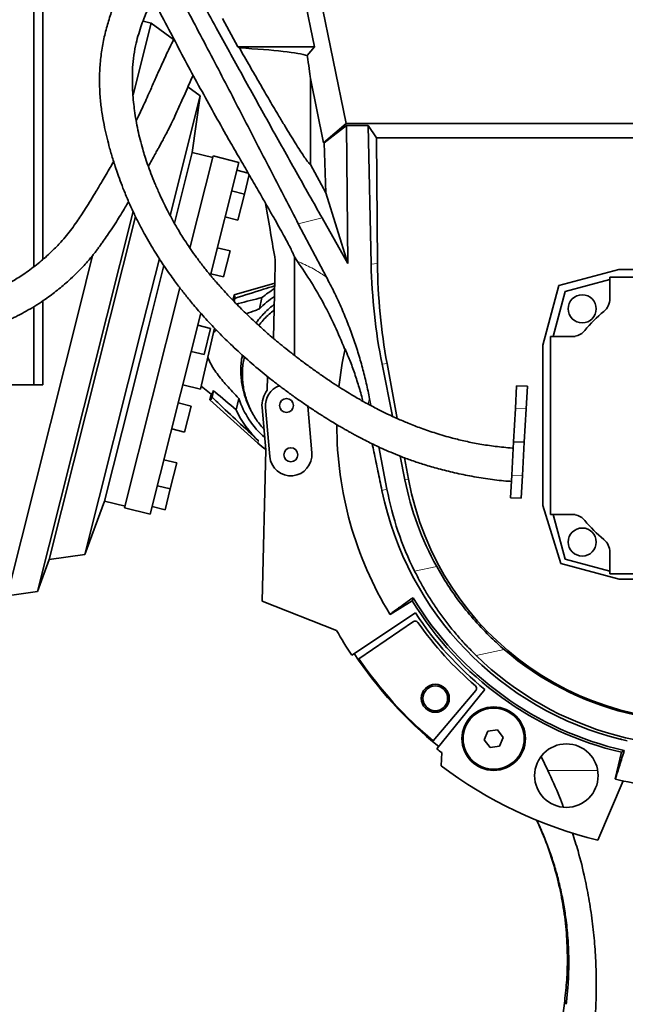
# Model space of a CAD drawing. Header units: millimetres. Extents: x 0 to 11920, y 0 to 8400.
# Tile 18 of 48: x 2498 to 2865, y 5561 to 6158. Entities that reach past the tile are written whole.
import ezdxf

# ---------------------------------------------------------------- set-up
doc = ezdxf.new("R2010")
doc.units = ezdxf.units.MM
doc.header["$LTSCALE"] = 20
doc.layers.add('THICK_LINE', color=7, linetype='Continuous')
doc.styles.add('SLDTEXTSTYLE0', font='TXT', dxfattribs={"width": 0.605})
doc.dimstyles.new('SLDDIMSTYLE2', dxfattribs={"dimtxt": 70, "dimasz": 70, "dimexe": 0, "dimexo": 0.0625, "dimgap": 17.5, "dimtad": 1, "dimdec": 0, "dimrnd": 1e-09, "dimzin": 12, "dimdsep": 46, "dimtxsty": 'SLDTEXTSTYLE0', "dimsah": 1, "dimcen": 0.09, "dimadec": 0, "dimazin": 3, "dimtfac": 1, "dimtofl": 0, "dimtmove": 0, "dimatfit": 3, "dimfxl": 1, "dimfrac": 2, "dimtolj": 1, "dimtzin": 12, "dimarcsym": 0})

# ---------------------------------------------------------------- blocks, each defined once
blk = doc.blocks.new('_D_4')
at = {"layer": 'THICK_LINE'}
for p, q in [((2559.34, 6851.9), (2559.34, 7244.58)), ((5423.06, 5468.1), (5423.06, 7244.58)), ((5423.06, 7214.58), (2559.34, 7214.58))]:
    blk.add_line(p, q, dxfattribs=at)
for points in [[(2559.34, 7214.58), (2629.34, 7204.58), (2629.34, 7224.58)], [(5423.06, 7214.58), (5353.06, 7224.58), (5353.06, 7204.58)]]:
    blk.add_solid(points, dxfattribs=at)
at = {"layer": 'THICK_LINE', "insert": (3884.25, 7304.82), "char_height": 70, "attachment_point": 1, "style": 'SLDTEXTSTYLE0'}
blk.add_mtext('2864', dxfattribs=at)
blk = doc.blocks.new('_D_6')
at = {"layer": 'THICK_LINE'}
for p, q in [((2559.34, 6851.9), (2559.34, 7112.04)), ((3616.76, 5952), (3616.76, 7112.04)), ((3616.76, 7082.04), (2559.34, 7082.04))]:
    blk.add_line(p, q, dxfattribs=at)
for points in [[(2559.34, 7082.04), (2629.34, 7072.04), (2629.34, 7092.04)], [(3616.76, 7082.04), (3546.76, 7092.04), (3546.76, 7072.04)]]:
    blk.add_solid(points, dxfattribs=at)
at = {"layer": 'THICK_LINE', "insert": (2981.11, 7172.28), "char_height": 70, "attachment_point": 1, "style": 'SLDTEXTSTYLE0'}
blk.add_mtext('1057', dxfattribs=at)
blk = doc.blocks.new('_D_7')
at = {"layer": 'THICK_LINE'}
for p, q in [((499.44, 5231.43), (499.44, 7244.58)), ((2559.34, 6851.9), (2559.34, 7244.58)), ((499.44, 7214.58), (2559.34, 7214.58))]:
    blk.add_line(p, q, dxfattribs=at)
for points in [[(499.44, 7214.58), (569.44, 7204.58), (569.44, 7224.58)], [(2559.34, 7214.58), (2489.34, 7224.58), (2489.34, 7204.58)]]:
    blk.add_solid(points, dxfattribs=at)
at = {"layer": 'THICK_LINE', "insert": (1422.44, 7304.82), "char_height": 70, "attachment_point": 1, "style": 'SLDTEXTSTYLE0'}
blk.add_mtext('2060', dxfattribs=at)
blk = doc.blocks.new('_D_9')
at = {"layer": 'THICK_LINE'}
for p, q in [((1041.58, 5925.77), (1041.58, 7112.04)), ((2559.34, 6851.9), (2559.34, 7112.04)), ((1041.58, 7082.04), (2559.34, 7082.04))]:
    blk.add_line(p, q, dxfattribs=at)
for points in [[(1041.58, 7082.04), (1111.58, 7072.04), (1111.58, 7092.04)], [(2559.34, 7082.04), (2489.34, 7092.04), (2489.34, 7072.04)]]:
    blk.add_solid(points, dxfattribs=at)
at = {"layer": 'THICK_LINE', "insert": (1693.51, 7172.28), "char_height": 70, "attachment_point": 1, "style": 'SLDTEXTSTYLE0'}
blk.add_mtext('1518', dxfattribs=at)

msp = doc.modelspace()

# ---------------------------------------------------------------- linework, layer by layer
at = {"color": 7, "linetype": 'Continuous', "lineweight": 35}
for p, q in [((2669.0235326, 6224.5569056), (2695.5276963, 6095.1666386)), ((2506.3994579, 6008.2256903), (2506.3994579, 6218.6024736)), ((2676.3796961, 6141.6024736), (2661.2216154, 6215.6024736)), ((2511.7211784, 6012.5645954), (2511.7211784, 6176.1024736)), ((2577.330614, 6155.9922238), (2566.4060717, 6112.4994916)), ((2577.330614, 6155.9922238), (2572.50408, 6157.2045569)), ((2591.028808, 6146.0033639), (2577.330614, 6155.9922238)), ((2620.5585494, 6158.8477307), (2629.9216063, 6141.6024736)), ((2630.8769329, 6140.9060059), (2629.9216063, 6141.6024736)), ((2676.3796961, 6141.6024736), (2629.9216063, 6141.6024736)), ((2671.992623, 6136.2256643), (2676.3796961, 6141.6024736)), ((2673.9025957, 6122.3337309), (2681.8828832, 6083.3748883)), ((2673.9025957, 6070.2028011), (2673.9025957, 6122.3337309)), ((2607.1427399, 6111.7746908), (2599.663493, 6117.2286324)), ((2607.1427399, 6111.7746908), (2588.9428908, 6039.317545)), ((2602.2723164, 6077.5529041), (2607.1427399, 6111.7746908)), ((2695.5276963, 6095.1666386), (2681.8828832, 6083.3748883)), ((2695.7658659, 6093.8326259), (2682.1689708, 6083.3748883)), ((2695.5276963, 6095.1666386), (2869.2269131, 6095.1666386)), ((2695.7658659, 6093.8326259), (2709.0029032, 6093.7815129)), ((2695.7658659, 6093.8326259), (2696.6159254, 6010.2266704)), ((2713.9541273, 6086.4407434), (2709.0029032, 6093.7815129)), ((2710.7250089, 6009.8318207), (2709.0029032, 6093.7815129)), ((2713.9541273, 6086.4407434), (2895.7787265, 6086.4407434)), ((2714.57419, 6010.2001478), (2713.9541273, 6086.4407434)), ((2681.8828832, 6083.3748883), (2682.1689708, 6083.3748883)), ((2682.1689708, 6083.3748883), (2683.2287974, 6053.0254254)), ((2602.2723164, 6077.5529041), (2591.496079, 6034.6506027)), ((2600.9125635, 6019.5396192), (2614.9439009, 6075.4011079)), ((2614.7002875, 6074.4312355), (2602.2723164, 6077.5529041)), ((2630.4618596, 6071.5032935), (2614.9439009, 6075.4011079)), ((2630.4618596, 6071.5032935), (2613.3002036, 6003.1793966)), ((2636.198151, 6065.0463231), (2629.2766804, 6066.7848642)), ((2683.2287974, 6053.0254254), (2673.9025957, 6070.2028011)), ((2636.8527923, 6064.107926), (2633.8697731, 6052.2319452)), ((2633.8697731, 6052.2319452), (2626.1107938, 6054.1808524)), ((2633.8697731, 6052.2319452), (2629.9061831, 6036.4521209)), ((2683.2287974, 6053.0254254), (2696.6159254, 6010.2266704)), ((2566.4902053, 6041.7151709), (2550.5274448, 5978.1643104)), ((2567.9377558, 6038.6520872), (2552.6128136, 5977.6405056)), ((2622.1472037, 6038.4010281), (2629.9061831, 6036.4521209)), ((2696.6159254, 6010.2266704), (2681.0122388, 6037.8064668)), ((2683.6112855, 6001.9842258), (2666.5812145, 6034.1977416)), ((2625.2204099, 6017.7971446), (2617.4614305, 6019.7460518)), ((2541.9338283, 6015.0707218), (2533.7238155, 5982.3850606)), ((2582.3699784, 6013.1494997), (2572.2141163, 5972.7170333)), ((2625.2204099, 6017.7971446), (2621.2568199, 6002.0173203)), ((2664.1666345, 6014.1441015), (2666.0946893, 6011.4137017)), ((2664.1666345, 6014.1441015), (2664.1666345, 5954.5489732)), ((2585.0649247, 6009.0469242), (2575.7184558, 5971.8368103)), ((2860.7571261, 6006.5364642), (2824.5152059, 5996.825471)), ((2957.9192804, 6006.5364642), (2860.7571261, 6006.5364642)), ((2613.4978405, 6003.9662275), (2621.2568199, 6002.0173203)), ((2855.3382033, 6000.3947785), (2828.2138476, 5993.1268293)), ((2963.3382033, 6002.0024736), (2855.3382033, 6002.0024736)), ((2855.3382033, 6002.0024736), (2855.3382033, 5988.8399645)), ((2561.3489529, 5862.0291754), (2594.8522249, 5995.4122304)), ((2652.2698835, 5998.2873906), (2627.6444956, 5991.1314513)), ((2824.5152059, 5996.825471), (2814.8042127, 5960.5835508)), ((2627.6444956, 5991.1314513), (2626.9063346, 5987.9127682)), ((2628.0584555, 5989.026172), (2627.6289281, 5987.1532575)), ((2644.5681594, 5989.5451667), (2642.9862308, 5982.6473124)), ((2828.2138476, 5993.1268293), (2820.9458984, 5966.0024736)), ((2533.7238155, 5982.3850606), (2490.1170169, 5808.7778974)), ((2506.3994579, 5936.6024736), (2506.3994579, 5984.0784465)), ((2511.7211784, 5936.6024736), (2511.7211784, 5987.5073446)), ((2550.5274448, 5978.1643104), (2508.62594, 5811.3462541)), ((2552.6128136, 5977.6405056), (2515.694978, 5830.6634078)), ((2607.4912383, 5980.0527737), (2576.8669116, 5858.131361)), ((2572.2141163, 5972.7170333), (2537.2854927, 5833.6593758)), ((2575.7184558, 5971.8368103), (2549.1645952, 5866.1207165)), ((2613.40516, 5970.7583322), (2605.6461806, 5972.7072394)), ((2607.3713658, 5934.047581), (2615.8509203, 5971.0218987)), ((2613.40516, 5970.7583322), (2609.44157, 5954.9785079)), ((2819.3382033, 5966.0024736), (2819.3382033, 5858.0024736)), ((2834.3382033, 5966.0024736), (2819.3382033, 5966.0024736)), ((2834.3382033, 5966.1727418), (2834.3382033, 5966.0024736)), ((2694.882125, 5958.4799767), (2694.5548205, 5958.1526723)), ((2814.8042127, 5960.5835508), (2814.8042127, 5863.4434994)), ((2601.6825906, 5956.9274151), (2609.44157, 5954.9785079)), ((2723.5554457, 5917.5613409), (2717.2962497, 5949.2102571)), ((2726.5363649, 5916.1893681), (2720.3820406, 5949.5055355)), ((2647.7782664, 5933.3354367), (2647.9841532, 5941.6163669)), ((2506.3994579, 5936.6024736), (2422.4676941, 5936.6024736)), ((2511.7211784, 5936.6024736), (2506.3994579, 5936.6024736)), ((2596.5584887, 5936.5273666), (2607.3713658, 5934.047581)), ((2607.7753635, 5935.8091758), (2613.8512417, 5930.9872361)), ((2798.1136855, 5922.3360115), (2798.8778272, 5936.0933501)), ((2805.3678235, 5935.7328678), (2798.8778272, 5936.0933501)), ((2804.6036819, 5921.9755293), (2805.3678235, 5935.7328678)), ((2613.0383144, 5927.4425413), (2613.8512417, 5930.9872361)), ((2614.3282896, 5929.1570463), (2615.2323055, 5933.0989243)), ((2630.5438832, 5928.3935999), (2628.9619546, 5921.4957456)), ((2601.5899101, 5923.7195198), (2593.8309307, 5925.668427)), ((2601.5899101, 5923.7195198), (2597.6263201, 5907.9396955)), ((2613.0383144, 5927.4425413), (2642.1065467, 5901.2356278)), ((2636.6317779, 5923.6504372), (2637.488134, 5921.8586695)), ((2646.8784229, 5897.1430251), (2644.6145874, 5922.7976903)), ((2649.3117008, 5893.095601), (2646.6746686, 5922.9794773)), ((2672.257851, 5923.7321657), (2674.7631183, 5895.3415014)), ((2709.7891792, 5928.0916493), (2710.5734108, 5924.0020034)), ((2796.9922277, 5902.1456769), (2798.1136855, 5922.3360115)), ((2803.482224, 5901.7851947), (2804.6036819, 5921.9755293)), ((2589.8673407, 5909.8886027), (2597.6263201, 5907.9396955)), ((2715.3800901, 5898.9359181), (2720.2998639, 5873.2800628)), ((2795.8707698, 5881.9553423), (2796.9922277, 5902.1456769)), ((2803.482224, 5901.7851947), (2796.9922277, 5902.1456769)), ((2802.3607661, 5881.59486), (2803.482224, 5901.7851947)), ((2646.8784229, 5897.1430251), (2644.5987997, 5805.45479)), ((2731.1640531, 5879.0892788), (2728.3429838, 5893.3536967)), ((2592.9405469, 5889.2847192), (2585.1815675, 5891.2336264)), ((2592.9405469, 5889.2847192), (2588.9769569, 5873.504895)), ((2733.3162343, 5879.4868401), (2730.9338104, 5892.3839883)), ((2795.1066281, 5868.1980037), (2795.8707698, 5881.9553423)), ((2801.5966245, 5867.8375215), (2802.3607661, 5881.59486)), ((2581.2179775, 5875.4538022), (2588.9769569, 5873.504895)), ((2588.9769569, 5873.504895), (2585.8110702, 5860.9008832)), ((2537.2854927, 5833.6593758), (2549.1645952, 5866.1207165)), ((2549.1645952, 5866.1207165), (2561.5925663, 5862.9990479)), ((2578.0520908, 5862.8497904), (2585.8110702, 5860.9008832)), ((2795.1066281, 5868.1980037), (2801.5966245, 5867.8375215)), ((2814.8042127, 5863.4434994), (2825.5682508, 5828.2325211)), ((2561.3489529, 5862.0291754), (2576.8669116, 5858.131361)), ((2819.3382033, 5858.0024736), (2834.3382033, 5858.0024736)), ((2820.9458984, 5858.0024736), (2828.2138476, 5830.878118)), ((2834.3382033, 5858.0024736), (2834.3382033, 5857.8322054)), ((2515.694978, 5830.6634078), (2537.2854927, 5833.6593758)), ((2855.3382033, 5835.1649828), (2855.3382033, 5822.0024736)), ((2508.62594, 5811.3462541), (2515.694978, 5830.6634078)), ((2825.5682508, 5828.2325211), (2860.9269198, 5818.7581943)), ((2828.2138476, 5830.878118), (2855.3382033, 5823.6101688)), ((2855.3382033, 5822.0024736), (2963.3382033, 5822.0024736)), ((2860.9269198, 5818.7581943), (2957.7494867, 5818.7581943)), ((2490.1170169, 5808.7778974), (2508.62594, 5811.3462541)), ((2644.5987997, 5805.45479), (2689.7943975, 5787.6517706)), ((2735.6553043, 5805.5973269), (2722.2387301, 5797.3492794)), ((2698.9367635, 5772.7407986), (2737.5577239, 5798.3034547)), ((2736.2795527, 5793.0625583), (2703.3066561, 5770.4009144)), ((2774.0783757, 5751.3762646), (2748.3072958, 5720.7721234)), ((2779.6982027, 5751.9104056), (2750.551577, 5715.9173204)), ((2781.4573679, 5726.6669152), (2779.2458335, 5721.333769)), ((2787.1817753, 5727.4182433), (2781.4573679, 5726.6669152)), ((2790.6946482, 5722.8364252), (2787.1817753, 5727.4182433)), ((2779.2458335, 5721.333769), (2782.7587063, 5716.7519509)), ((2788.4831137, 5717.5032789), (2790.6946482, 5722.8364252)), ((2753.4524631, 5713.6033407), (2753.0710422, 5705.6884116)), ((2782.7587063, 5716.7519509), (2788.4831137, 5717.5032789)), ((2858.5428596, 5697.7314588), (2862.3773743, 5713.8043778)), ((2813.7078908, 5711.2137784), (2817.7185797, 5702.86718)), ((2863.3429181, 5696.5238329), (2848.0705318, 5660.5443454)), ((2828.0094767, 5563.1784867), (2738.9279787, 4865.4070342))]:
    msp.add_line(p, q, dxfattribs=at)
at = {"color": 8, "linetype": 'Continuous', "lineweight": 18}
for p, q in [((2681.0122388, 6037.8064668), (2666.5812145, 6034.1977416)), ((2710.7250089, 6009.8318207), (2714.57419, 6010.2001478)), ((2720.3820406, 5949.5055355), (2717.2962497, 5949.2102571)), ((2804.6036819, 5921.9755293), (2798.1136855, 5922.3360115)), ((2642.4493014, 5902.730178), (2642.1065467, 5901.2356278)), ((2802.3607661, 5881.59486), (2795.8707698, 5881.9553423)), ((2733.3162343, 5879.4868401), (2731.1640531, 5879.0892788)), ((2720.2998639, 5873.2800628), (2717.2417606, 5872.6536442)), ((2737.0443988, 5823.6704556), (2750.4318673, 5826.4127303)), ((2791.3548513, 5776.0822865), (2774.2618957, 5772.5809838)), ((2862.4784236, 5721.5988636), (2861.8763108, 5722.2566907)), ((2848.0063279, 5702.86718), (2817.7185797, 5702.86718)), ((2828.0094767, 5563.1784867), (2828.8882695, 5561.0165958))]:
    msp.add_line(p, q, dxfattribs=at)
at = {"color": 7, "linetype": 'Continuous', "lineweight": 35, "flags": 128}
msp.add_lwpolyline([(2736.1282091, 5807.5575948), (2735.7320435, 5805.917489), (2735.6553043, 5805.5973269)], dxfattribs=at)
at = {"color": 7, "linetype": 'Continuous', "lineweight": 35}
for centre, radius in [((2838.6282033, 5982.7124736), 8.5), ((2659.4003773, 5924.1024275), 4.25), ((2662.0374096, 5894.2185512), 4.25), ((2838.6275252, 5841.2917955), 8.5), ((2749.5667781, 5746.5543195), 8.5), ((2749.5667781, 5746.5543195), 7.5), ((2784.9702408, 5722.0850971), 19.25), ((2784.9702408, 5722.0850971), 19), ((2784.9702408, 5722.0850971), 18.5), ((2829.0239018, 5699.6687434), 19.25)]:
    msp.add_circle(centre, radius, dxfattribs=at)
for centre, radius, start, end in [((2681.7472718, 5945.2043999), 57.8652746, 120.7115845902, 129.9793620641), ((2681.7472718, 5945.2043999), 53.8923928, 123.3918169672, 135.9909678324), ((2845.3382033, 5988.8399645), 10, 309.7918195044, 0), ((2909.3382033, 5912.0024736), 90, 129.7918194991, 140.2081805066), ((2832.5007124, 5976.0024736), 10, 280.5882100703, 320.2081804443), ((2909.3382033, 5912.0024736), 219.434655, 167.7718101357, 173.8947245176), ((2909.3382033, 5912.0024736), 219.6855533, 167.780993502, 167.8733176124), ((2909.3382033, 5912.0024736), 179, 190.4659746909, 9.3137609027), ((2659.4003773, 5924.1024275), 12.7751587, 109.9389279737, 185.0428688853), ((2681.7472718, 5945.2043999), 53.8923928, 198.1757430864, 228.7488762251), ((2659.4003773, 5924.1024275), 14.843245, 141.5351492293, 185.0428688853), ((2681.7472718, 5945.2043999), 57.8652746, 204.1873488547, 227.2244036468), ((2909.3382033, 5912.0024736), 219.434655, 179.893767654, 211.4341524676), ((2681.7472718, 5945.2043999), 59.2, 227.9632720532, 233.8890189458), ((2662.0374096, 5894.2185512), 12.7751587, 185.0428688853, 5.0428688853), ((2909.3382033, 5912.0024736), 196.0851184, 191.5762694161, 256.1738462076), ((2832.5007124, 5848.0024736), 10, 79.4117899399, 90.0000000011), ((2832.5007124, 5848.0024736), 10, 39.7918195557, 79.4117899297), ((2909.3382033, 5912.0024736), 90, 219.7918194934, 230.2081805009), ((2845.3382033, 5835.1649828), 10, 0, 50.2081804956), ((2909.3382033, 5912.0024736), 203.6855533, 211.4933154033, 256.6702201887), ((2909.3382033, 5912.0024736), 202.2632809, 211.0897956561, 257.0737399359), ((2909.3382033, 5912.0024736), 219.434655, 211.4341524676, 211.4996637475), ((2909.3382033, 5912.0024736), 206, 213.5, 231), ((2737.4123651, 5791.414306), 2, 35.04568234, 124.5), ((2909.3382033, 5912.0024736), 208, 215.04568234, 229.35431766), ((2909.3382033, 5912.0024736), 252.3144467, 209.5274314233, 213.5), ((2909.3382033, 5912.0024736), 250.5325822, 213.5, 231), ((2909.3382033, 5912.0024736), 250, 214.5, 229.9), ((2772.5485329, 5752.6645118), 2, 319.9, 49.35431766), ((2909.3382033, 5912.0024736), 196.0851184, 256.1738462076, 257.2022345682), ((2909.3382033, 5912.0024736), 252.3144467, 231, 231.8426466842), ((2909.3382033, 5912.0024736), 258.8144467, 232.8588489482, 256.3067131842), ((2909.3382033, 5912.0024736), 220.3329546, 256.7117070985, 262.217579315)]:
    msp.add_arc(centre, radius, start, end, dxfattribs=at)
for centre, major_axis, ratio, start_param, end_param in [((2559.3382033, 6134.6097924), (115, 0), 0.0699268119, 0.2023169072, 0.8994050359), ((2559.3382033, 6678.1392391), (-114.731002, 562.8428143), 0.0139668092, 3.2970700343, 3.4123204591), ((2559.3382033, 6502.2339704), (-104.8608302, 568.2615858), 0.0095102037, 3.670777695, 3.7804023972), ((2559.3382033, 2363.5553966), (104.8561894, 4228.9817616), 0.0012990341, 5.7314548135, 5.753148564), ((3061.7757741, 6012.7985892), (289.0895717, -201.8374591), 0.9873634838, 3.7655668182, 3.9399931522), ((3064.7756451, 6013.085646), (-348.6225249, -33.3595928), 0.9993861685, 6.1959721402, 6.3703984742), ((2620.4282763, 5959.2670735), (7.3086375, 31.8686417), 0.0699799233, 5.9330051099, 6.3221480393), ((2620.4282763, 5959.2670735), (7.3086375, 31.8686417), 0.0699799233, 3.1026299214, 3.4917728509), ((2620.4075402, 5959.2718291), (6.4937826, 28.3155421), 0.069965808, 3.1082037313, 3.5494689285), ((2908.8806818, 5914.2360408), (-36.3564025, 177.4877598), 0.999920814, 1.5640018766, 1.8748447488), ((2909.8255766, 5909.6231732), (-38.7285441, 189.0682813), 0.999920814, 1.5582116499, 1.8303508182), ((2909.1497747, 5912.9223601), (-36.2330855, 176.8857405), 0.9999864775, 2.2287988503, 3.1616689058), ((2909.5401994, 5911.016352), (-38.8420006, 189.6221628), 0.9999864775, 2.1656778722, 3.1852793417), ((3165.7926851, 5850.8201531), (384.8772543, -91.8201288), 0.7456587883, 3.9841808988, 3.9848079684)]:
    msp.add_ellipse(centre, major_axis=major_axis, ratio=ratio, start_param=start_param, end_param=end_param, dxfattribs=at)
for points, knots in [([(2558.9919289, 6209.7420276), (2564.0921949, 6199.4316532), (2574.2939768, 6178.8083778), (2590.039043, 6148.3047339), (2606.0996003, 6118.1093924), (2617.1358182, 6098.3288163), (2622.6547844, 6088.436992)], [0, 0, 0, 0, 0.2498327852, 0.4997267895, 0.7498245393, 1, 1, 1, 1]), ([(2567.941111, 6191.7794627), (2567.6132659, 6191.2513335), (2566.6964769, 6189.7744686), (2565.3486291, 6187.5246565), (2563.9267262, 6185.0958516), (2562.7014412, 6182.9430287), (2561.5477901, 6180.8562222), (2560.4002914, 6178.7084864), (2558.9722632, 6175.9239351), (2557.23326, 6172.3005738), (2555.196747, 6167.5888136), (2552.9020797, 6161.5339208), (2550.5510193, 6154.0872157), (2548.4186533, 6145.3072532), (2546.887812, 6136.151712), (2546.0921055, 6126.789865), (2546.0437633, 6117.4569373), (2546.6579394, 6108.5057047), (2547.7448067, 6100.3002246), (2549.1145385, 6092.9290755), (2550.6301846, 6086.2950939), (2552.0407019, 6080.9097874), (2553.3078457, 6076.4661218), (2554.4381544, 6072.7279248), (2555.7133707, 6068.7312292), (2557.2711828, 6064.1208317), (2559.2304225, 6058.7028867), (2561.6502789, 6052.5131935), (2564.3409517, 6046.2062105), (2567.2596986, 6039.8992481), (2570.2934992, 6033.8106806), (2573.5057051, 6027.8131959), (2576.7098773, 6022.2078915), (2579.762307, 6017.1586811), (2582.6310108, 6012.6358943), (2585.5854426, 6008.1734448), (2588.5424101, 6003.9000088), (2591.4067258, 5999.9345532), (2593.8671015, 5996.6411448), (2596.1101158, 5993.7204798), (2598.3203796, 5990.9163935), (2600.6620909, 5988.0214837), (2603.2517527, 5984.9046063), (2606.2312362, 5981.4231374), (2610.8501681, 5976.2034019), (2617.2377618, 5969.3684715), (2625.5867779, 5961.0743703), (2634.7618754, 5952.6244538), (2642.880855, 5945.7038556), (2649.6196091, 5940.2758419), (2654.6806628, 5936.3426609), (2659.9642382, 5932.3824949), (2665.4788344, 5928.3968295), (2671.2269781, 5924.3940245), (2677.0030781, 5920.5313397), (2682.4433054, 5917.0411595), (2687.1697842, 5914.1237028), (2690.8894316, 5911.9029784), (2693.6610464, 5910.2904178), (2695.6620103, 5909.1474014), (2697.475866, 5908.1260256), (2699.5083841, 5906.9987089), (2702.0662509, 5905.6078876), (2705.2930899, 5903.8969626), (2708.9546638, 5902.0211645), (2713.0733776, 5899.9974904), (2717.5637088, 5897.8942185), (2722.7450638, 5895.6091694), (2728.6771376, 5893.1823584), (2735.4398355, 5890.6616831), (2743.133595, 5888.1036432), (2751.8327481, 5885.5954181), (2761.4892091, 5883.2224203), (2771.9045636, 5881.0835383), (2782.7349403, 5879.3370816), (2790.720298, 5878.4041508), (2795.0208878, 5878.1154826), (2795.6536063, 5878.0730127)], [0, 0, 0, 0, 0.0049105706, 0.0137319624, 0.0207131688, 0.0270736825, 0.0333710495, 0.0397343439, 0.0466090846, 0.0585308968, 0.071829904, 0.0865309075, 0.1077392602, 0.129317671, 0.1512899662, 0.1736791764, 0.1964091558, 0.2177413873, 0.236949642, 0.2539974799, 0.2690932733, 0.2830096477, 0.2919034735, 0.3006092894, 0.3095607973, 0.3203817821, 0.3332184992, 0.3480529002, 0.3648630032, 0.3794476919, 0.3952354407, 0.4113532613, 0.4262588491, 0.4399281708, 0.4523689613, 0.4635927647, 0.4772788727, 0.4886153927, 0.4976138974, 0.5056106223, 0.5138178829, 0.5220838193, 0.5310919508, 0.5415531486, 0.5534716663, 0.5787923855, 0.6054167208, 0.6333712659, 0.6627433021, 0.6764167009, 0.6903982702, 0.7046940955, 0.7193109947, 0.7342462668, 0.749456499, 0.7633606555, 0.7748960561, 0.7841520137, 0.7902806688, 0.7947529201, 0.7983957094, 0.8031470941, 0.8090804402, 0.8162942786, 0.825519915, 0.8341777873, 0.8441396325, 0.8554277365, 0.8680876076, 0.8821982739, 0.8978851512, 0.9153161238, 0.9344153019, 0.9547672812, 0.9757332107, 0.9964297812, 1, 1, 1, 1]), ([(2796.7782439, 5898.2706117), (2796.5837886, 5898.2838857), (2792.966041, 5898.5308423), (2786.1911302, 5899.2094537), (2776.7536286, 5900.6103936), (2768.0890866, 5902.3217271), (2759.1797659, 5904.4825997), (2750.1829295, 5907.1097161), (2741.27617, 5910.1620659), (2733.4782249, 5913.1848365), (2726.7319094, 5916.0657679), (2720.9623762, 5918.7268739), (2716.1667173, 5921.079858), (2712.2606187, 5923.0912819), (2709.0852827, 5924.7883966), (2706.135934, 5926.4125632), (2703.0084297, 5928.1855657), (2699.3335478, 5930.3375335), (2695.1210693, 5932.8956169), (2690.3952993, 5935.879913), (2685.249172, 5939.2628007), (2679.7042546, 5943.0586831), (2673.8924239, 5947.2005135), (2668.1442851, 5951.4599851), (2662.7816008, 5955.590138), (2657.933225, 5959.4587887), (2653.5999009, 5963.0322758), (2649.7765703, 5966.2819391), (2646.3023214, 5969.3146872), (2642.7982292, 5972.4519247), (2638.9078227, 5976.0360077), (2635.002726, 5979.7577703), (2631.1826344, 5983.5212465), (2627.5894821, 5987.1726499), (2624.1109444, 5990.8275571), (2621.0283544, 5994.1780831), (2618.548589, 5996.955502), (2616.7438607, 5999.0278225), (2615.4775729, 6000.5078201), (2614.450115, 6001.722998), (2613.2735205, 6003.1322176), (2611.7594388, 6004.9772576), (2609.9016494, 6007.2930006), (2607.2352848, 6010.7122614), (2604.0850869, 6014.9391029), (2600.7579186, 6019.6722672), (2597.9337688, 6023.9143757), (2595.4334902, 6027.8605412), (2593.0042106, 6031.883311), (2590.4913184, 6036.2756906), (2587.8493601, 6041.178178), (2585.120725, 6046.5797868), (2582.3326839, 6052.5119526), (2579.668537, 6058.6560485), (2577.2877167, 6064.6335525), (2575.2881472, 6070.0938629), (2573.6485192, 6074.9750765), (2572.1148934, 6079.9755206), (2570.6642179, 6085.3011182), (2569.3114091, 6091.1429413), (2568.1871394, 6097.0225656), (2567.3385355, 6102.601805), (2566.6844213, 6108.1639759), (2566.211346, 6113.8953116), (2565.9525107, 6120.3052915), (2566.0328523, 6127.3081138), (2566.6047851, 6134.7811066), (2567.7556141, 6141.7740879), (2569.3436909, 6148.0499757), (2571.0646192, 6153.4192361), (2572.8683441, 6158.2700672), (2574.6140648, 6162.5722116), (2576.2239583, 6166.3353228), (2577.4521475, 6169.1427514), (2578.1470076, 6170.6759146), (2578.356219, 6171.1375257)], [0, 0, 0, 0, 0.00122014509, 0.02270020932, 0.04260378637, 0.06115534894, 0.07851223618, 0.10098784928, 0.12143093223, 0.13981836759, 0.15610602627, 0.17033530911, 0.1826196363, 0.19239604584, 0.20039825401, 0.20739598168, 0.21567351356, 0.22538391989, 0.23714495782, 0.25036273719, 0.26503975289, 0.28117059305, 0.29873820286, 0.31673245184, 0.33324062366, 0.3482156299, 0.36226209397, 0.37463284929, 0.38534101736, 0.39649896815, 0.40973475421, 0.42503064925, 0.43717723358, 0.45034792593, 0.46397308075, 0.47567508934, 0.48520131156, 0.49256533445, 0.49684084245, 0.5002443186, 0.50490473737, 0.51109010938, 0.51879627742, 0.52801909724, 0.54492596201, 0.560013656, 0.57329895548, 0.58480971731, 0.59654098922, 0.60984311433, 0.62401880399, 0.63964874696, 0.65674291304, 0.67498872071, 0.69204201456, 0.70741854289, 0.72109148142, 0.7330333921, 0.74903417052, 0.76463369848, 0.78052294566, 0.7969470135, 0.81065758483, 0.8263209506, 0.84387690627, 0.86326903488, 0.88446422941, 0.90749586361, 0.9260044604, 0.94360549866, 0.95939060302, 0.97334320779, 0.98543120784, 0.99561356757, 1, 1, 1, 1]), ([(2666.5812145, 6034.1977416), (2663.9096143, 6039.3418572), (2658.5664142, 6049.6300881), (2650.4709695, 6065.3287417), (2642.3038734, 6081.1956335), (2634.0112365, 6097.3035069), (2625.5996656, 6113.5946007), (2617.0430032, 6130.0692855), (2608.3854424, 6146.6167855), (2602.5172932, 6157.6721141), (2599.583219, 6163.1997775)], [0, 0, 0, 0, 0.1234352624, 0.2468705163, 0.3709152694, 0.494959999, 0.6208948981, 0.7468297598, 0.8734148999, 1, 1, 1, 1]), ([(2609.1761587, 6167.1004418), (2612.0789321, 6161.790967), (2617.6083681, 6151.6770527), (2625.770899, 6136.8220737), (2633.6617249, 6122.5113821), (2641.5506862, 6108.2592513), (2649.4606813, 6094.0234268), (2657.3741957, 6079.8363496), (2665.2920364, 6065.6986245), (2673.1808114, 6051.6653485), (2678.4017633, 6042.4260935), (2681.0122388, 6037.8064668)], [0, 0, 0, 0, 0.1203397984, 0.229232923, 0.3381260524, 0.4474356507, 0.5567452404, 0.6673400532, 0.7779348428, 0.8889674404, 1, 1, 1, 1]), ([(2591.1804775, 6146.3153617), (2589.9291227, 6143.7666749), (2587.3287018, 6138.4702882), (2583.7250309, 6130.6450402), (2580.3154653, 6123.0157573), (2577.4327884, 6116.4434403), (2574.9949712, 6110.912537), (2572.9355749, 6106.3325416), (2570.972548, 6102.1426571), (2569.4333655, 6098.9637277), (2568.5435935, 6097.2173659), (2568.284345, 6096.7085371)], [0, 0, 0, 0, 0.1524819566, 0.3168703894, 0.4715423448, 0.6128093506, 0.7138921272, 0.805897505, 0.8895428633, 0.9678166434, 1, 1, 1, 1]), ([(2673.9025957, 6070.2028011), (2673.6689025, 6070.395163), (2673.2014629, 6070.7799307), (2671.9152219, 6072.3836088), (2670.072959, 6074.9745404), (2667.6045178, 6078.7051631), (2664.7819477, 6083.1484704), (2661.6820936, 6088.1636513), (2658.3744552, 6093.6176068), (2654.240826, 6100.5332725), (2649.217564, 6109.0551888), (2643.2661003, 6119.286567), (2637.1438528, 6129.9158085), (2632.9643524, 6137.2453316), (2630.8769329, 6140.9060059)], [0, 0, 0, 0, 0.0558156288, 0.1116439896, 0.1845768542, 0.2578685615, 0.3309714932, 0.4031817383, 0.4755375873, 0.5478195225, 0.6606142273, 0.7737201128, 0.8869862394, 1, 1, 1, 1]), ([(2575.6757267, 6069.1146196), (2575.8594728, 6069.4442027), (2576.6932088, 6070.9396647), (2578.1800271, 6073.5980809), (2580.0015322, 6076.8628249), (2581.5578063, 6079.6684488), (2582.9146515, 6082.1358352), (2584.2743524, 6084.636979), (2585.8314423, 6087.5514528), (2587.6325789, 6091.0134741), (2589.685176, 6095.1101335), (2591.9340738, 6099.8305354), (2594.2885444, 6105.0288666), (2596.7261797, 6110.5503526), (2599.5614426, 6117.0414595), (2601.6398338, 6121.6664484), (2602.8701579, 6124.4042561)], [0, 0, 0, 0, 0.0212135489, 0.0962551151, 0.1629749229, 0.2154246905, 0.2567137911, 0.3001418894, 0.350153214, 0.4100152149, 0.4788959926, 0.5596188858, 0.6525566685, 0.7505280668, 0.8523226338, 1, 1, 1, 1]), ([(2664.1666345, 6014.1441015), (2663.9571115, 6014.741706), (2663.5413905, 6015.9274311), (2662.2219779, 6018.7046148), (2660.4974178, 6022.0686931), (2658.2886156, 6026.1797398), (2655.6226852, 6031.0132087), (2652.525051, 6036.533235), (2649.1629357, 6042.4581817), (2645.0801448, 6049.6048082), (2640.2277699, 6058.0613816), (2634.5649344, 6067.8860632), (2628.7040832, 6078.0191613), (2624.669914, 6084.9666264), (2622.6547844, 6088.436992)], [0, 0, 0, 0, 0.0677127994, 0.1343510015, 0.2012215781, 0.2679458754, 0.342951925, 0.418214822, 0.4935873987, 0.568743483, 0.6763650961, 0.7842374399, 0.8922232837, 1, 1, 1, 1]), ([(2554.6603097, 6072.0651692), (2553.9564061, 6070.8388665), (2552.4327767, 6068.1844822), (2550.1321297, 6064.2175871), (2547.3424557, 6059.4499466), (2544.2484989, 6054.2331998), (2540.9170404, 6048.7251253), (2537.8297823, 6043.750177), (2535.015231, 6039.3737435), (2532.2376066, 6035.2501924), (2529.3374195, 6031.2758564), (2526.1966841, 6027.2541154), (2523.1821028, 6023.7287619), (2520.1285476, 6020.4535707), (2517.0765247, 6017.3776116), (2513.6211389, 6014.1611135), (2509.8737705, 6010.9426509), (2506.0395572, 6007.8949674), (2502.0224818, 6004.9643349), (2498.1440506, 6002.3673409), (2494.6556142, 6000.2122376), (2491.8773583, 5998.6188523), (2489.7384418, 5997.4593827), (2487.9602381, 5996.5338846), (2485.9274199, 5995.521396), (2483.3759868, 5994.3220875), (2480.2256965, 5992.9553414), (2477.1053834, 5991.7446867), (2474.1201403, 5990.7048522), (2471.3610463, 5989.8264378), (2468.3543665, 5988.9709755), (2465.8734609, 5988.3369567), (2464.5366341, 5988.0942182), (2464.1941179, 5988.0320248)], [0, 0, 0, 0, 0.0383574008, 0.0830262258, 0.1275393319, 0.1934494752, 0.2550330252, 0.3109426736, 0.3604795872, 0.4034421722, 0.452840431, 0.5017651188, 0.5495890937, 0.5774835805, 0.6092116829, 0.6440329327, 0.6718475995, 0.7011213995, 0.7304701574, 0.7565581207, 0.7796387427, 0.7998396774, 0.8116855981, 0.8224014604, 0.835752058, 0.8533103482, 0.8754152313, 0.9025857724, 0.9215662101, 0.9426137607, 0.9656980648, 0.9912113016, 1, 1, 1, 1]), ([(2466.6741923, 5968.3478672), (2466.8899229, 5968.3858417), (2468.4638067, 5968.6628885), (2471.1639158, 5969.2513093), (2474.7636765, 5970.1184282), (2477.9634284, 5971.0388158), (2480.7299599, 5971.9331965), (2483.108248, 5972.7716604), (2485.1212685, 5973.5238078), (2486.9943051, 5974.2562214), (2488.826101, 5975.0046293), (2490.8196553, 5975.8573739), (2492.9695616, 5976.8220538), (2495.3823931, 5977.9657309), (2498.7379195, 5979.6521281), (2503.0609215, 5982.0108152), (2508.2174078, 5985.1222413), (2512.9258165, 5988.2558463), (2517.0628961, 5991.242999), (2520.6829062, 5994.0369178), (2524.1889434, 5996.9247011), (2527.9457935, 6000.2241569), (2531.6940388, 6003.7664535), (2535.189858, 6007.33752), (2538.0170405, 6010.4324352), (2540.2142388, 6012.9701056), (2541.9725553, 6015.0939036), (2543.49982, 6017.0232539), (2544.9152919, 6018.8979323), (2546.2885415, 6020.7897058), (2548.0430176, 6023.250755), (2550.3437324, 6026.5162036), (2553.2191211, 6030.7345891), (2556.1386677, 6035.2130973), (2559.0078683, 6039.8166269), (2561.4655142, 6043.8949112), (2563.0514616, 6046.6297027), (2563.7155041, 6047.7747708)], [0, 0, 0, 0, 0.0050702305, 0.0369903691, 0.0652438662, 0.0889157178, 0.1089548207, 0.1259984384, 0.1403719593, 0.1521515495, 0.1659405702, 0.1792506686, 0.1943746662, 0.2112063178, 0.2296701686, 0.263978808, 0.3000905, 0.3358412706, 0.3627529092, 0.3900232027, 0.4179242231, 0.4467285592, 0.4861869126, 0.5230001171, 0.5559417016, 0.5833347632, 0.6056676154, 0.6269441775, 0.6498756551, 0.6745257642, 0.7008786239, 0.7471612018, 0.8006948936, 0.8608700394, 0.910827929, 0.9626632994, 1, 1, 1, 1]), ([(2694.6294639, 5958.4987055), (2692.7305901, 5963.0998915), (2688.9260752, 5972.3186617), (2682.1461288, 5985.7320058), (2674.6383812, 5998.8574116), (2668.9460702, 6007.2231519), (2666.0946893, 6011.4137017)], [0, 0, 0, 0, 0.24774669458, 0.49637633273, 0.74772584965, 1, 1, 1, 1]), ([(2709.7891792, 5928.0916493), (2709.1465359, 5931.2597691), (2707.86125, 5937.5960049), (2705.4851459, 5947.0179755), (2702.7798604, 5956.3683744), (2699.6973726, 5965.6760543), (2696.2483891, 5974.9141813), (2692.4121796, 5984.0796738), (2688.2388943, 5993.1273097), (2685.1538202, 5999.0319234), (2683.6112855, 6001.9842258)], [0, 0, 0, 0, 0.1234177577, 0.2468353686, 0.370860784, 0.4948859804, 0.620829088, 0.7467718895, 0.8733861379, 1, 1, 1, 1]), ([(2652.2329569, 5996.6599675), (2649.9518599, 5995.9605475), (2641.8725773, 5993.4833133), (2633.8301742, 5990.8884232), (2628.0584555, 5989.026172)], [0, 0, 0, 0, 0.2823390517, 1, 1, 1, 1]), ([(2644.5681594, 5989.5451667), (2639.8058264, 5988.3529896), (2634.659452, 5987.0646737), (2629.5300869, 5985.7107029), (2629.1473147, 5985.6096646)], [0, 0, 0, 0, 0.9253763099, 1, 1, 1, 1]), ([(2642.9862308, 5982.6473124), (2642.1731677, 5982.3570468), (2639.5320441, 5981.4141588), (2636.9225291, 5980.3865148), (2635.1163466, 5979.6752283)], [0, 0, 0, 0, 0.3078473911, 1, 1, 1, 1]), ([(2641.00721, 5974.1205975), (2641.282165, 5974.5269784), (2642.3589456, 5976.1184497), (2644.5083921, 5978.642755), (2647.4495648, 5981.6515587), (2649.9425362, 5983.8728587), (2651.5272456, 5985.001887), (2651.9763911, 5985.3218813)], [0, 0, 0, 0, 0.0934257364, 0.3658744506, 0.6295184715, 0.8949964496, 1, 1, 1, 1]), ([(2642.6504898, 5972.6066511), (2643.5114974, 5973.6806274), (2646.0747466, 5976.8778916), (2649.2419436, 5979.9622237), (2651.674293, 5981.7162277), (2651.8983021, 5981.877764)], [0, 0, 0, 0, 0.31470486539, 0.93688721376, 1, 1, 1, 1]), ([(2616.8829766, 5969.8469562), (2616.7800666, 5969.7713855), (2616.1915112, 5969.339187), (2615.6745831, 5968.8208243), (2615.2480408, 5968.3930983)], [0, 0, 0, 0, 0.1748518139, 1, 1, 1, 1]), ([(2705.6748694, 5926.6830756), (2705.5443513, 5927.2379359), (2704.6959358, 5930.8447294), (2702.8109413, 5937.1730792), (2700.0499441, 5945.5797651), (2697.3608449, 5952.667043), (2695.5921332, 5956.8149113), (2694.882125, 5958.4799767)], [0, 0, 0, 0, 0.0461066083, 0.2997097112, 0.5606377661, 0.8236282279, 1, 1, 1, 1]), ([(2611.789021, 5953.3103602), (2612.0802031, 5952.5600298), (2612.9104724, 5950.4205566), (2614.7729721, 5947.1081545), (2618.1789216, 5942.1276496), (2623.3867847, 5935.8108213), (2628.0250391, 5931.0039907), (2630.5438832, 5928.3935999)], [0, 0, 0, 0, 0.0768683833, 0.219180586, 0.3616974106, 0.6533642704, 1, 1, 1, 1]), ([(2636.6401948, 5923.6540706), (2636.0896082, 5924.8691606), (2634.9485332, 5927.3874001), (2633.7613268, 5931.0083617), (2632.8045957, 5934.7561195), (2632.1337549, 5938.5457165), (2631.7120035, 5943.1154619), (2631.7471329, 5947.6943989), (2632.099354, 5951.6721987), (2632.5295098, 5953.8363292), (2632.6893316, 5954.6403988)], [0, 0, 0, 0, 0.1258762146, 0.2608748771, 0.3590532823, 0.4909333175, 0.6237556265, 0.7917710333, 0.9226337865, 1, 1, 1, 1]), ([(2645.7675495, 5909.7318748), (2645.2798529, 5910.2468092), (2643.8260053, 5911.7818542), (2641.7284927, 5914.5590448), (2639.4680525, 5918.0188773), (2637.5266873, 5921.6462439), (2635.8763511, 5925.4621003), (2634.5631542, 5929.3931853), (2633.5845861, 5933.4161632), (2632.9510681, 5937.4834843), (2632.6563951, 5941.6393914), (2632.7242885, 5945.7794126), (2633.097441, 5949.7778416), (2633.61548, 5952.3321205), (2633.8641516, 5953.5582378)], [0, 0, 0, 0, 0.0450284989, 0.1342321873, 0.2205021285, 0.3073721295, 0.3951762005, 0.4842616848, 0.570282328, 0.6578430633, 0.7454042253, 0.8345596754, 0.9205845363, 1, 1, 1, 1]), ([(2614.3282896, 5929.1570463), (2615.4612723, 5928.0686913), (2624.7379428, 5919.1574247), (2634.1695765, 5910.4096049), (2642.4493014, 5902.730178)], [0, 0, 0, 0, 0.1221324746, 1, 1, 1, 1]), ([(2615.2323055, 5933.0989243), (2615.4883386, 5932.8787499), (2620.0315248, 5928.9718581), (2624.6262073, 5925.125418), (2628.9619546, 5921.4957456)], [0, 0, 0, 0, 0.0563554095, 1, 1, 1, 1]), ([(2717.2417606, 5872.6536442), (2716.440857, 5876.5470468), (2714.8346521, 5884.355231), (2712.8688396, 5893.7790951), (2711.7128855, 5899.2326892), (2711.3705901, 5900.8475809)], [0, 0, 0, 0, 0.411778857, 0.8258188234, 1, 1, 1, 1]), ([(2737.0443988, 5823.6704556), (2738.190101, 5821.432263), (2740.4814996, 5816.955889), (2744.3116155, 5810.3265257), (2748.4330094, 5803.7813614), (2752.9137995, 5797.2855072), (2757.7369737, 5790.881792), (2762.9275891, 5784.5814264), (2768.4087721, 5778.4468703), (2772.3108496, 5774.5362842), (2774.2618957, 5772.5809838)], [0, 0, 0, 0, 0.1220344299, 0.2440682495, 0.3672313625, 0.4903943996, 0.6171680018, 0.743942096, 0.8719705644, 1, 1, 1, 1]), ([(2750.4318673, 5826.4127303), (2752.6273615, 5822.6341867), (2757.0339064, 5815.0503261), (2764.8564337, 5804.0096979), (2773.6255675, 5793.321375), (2782.5214912, 5783.9552978), (2788.7044974, 5778.4444981), (2791.3548513, 5776.0822865)], [0, 0, 0, 0, 0.2060866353, 0.4136335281, 0.6258130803, 0.8396042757, 1, 1, 1, 1]), ([(2736.1282091, 5807.5575948), (2733.1704148, 5805.4624069), (2728.3548204, 5802.0512247), (2723.8468729, 5798.8126758), (2722.1077594, 5797.5632815)], [0, 0, 0, 0, 0.6142116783, 1, 1, 1, 1]), ([(2858.6944786, 5697.5687448), (2859.5747653, 5700.3537502), (2861.3363054, 5705.9268194), (2863.1734621, 5711.8843786), (2864.0925446, 5714.8647929)], [0, 0, 0, 0, 0.4997256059, 1, 1, 1, 1]), ([(2862.3773743, 5713.8043778), (2862.4771338, 5713.8658336), (2863.0485077, 5714.2178221), (2863.620456, 5714.5722482), (2864.0925446, 5714.8647929)], [0, 0, 0, 0, 0.1745958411, 1, 1, 1, 1]), ([(2827.1325227, 5680.6861548), (2826.3797965, 5682.7492419), (2823.625597, 5690.2980069), (2820.204608, 5697.5773157), (2817.7185797, 5702.86718)], [0, 0, 0, 0, 0.2733012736, 1, 1, 1, 1]), ([(2810.9936443, 5672.6370525), (2812.1524498, 5670.11612), (2815.4988673, 5662.8361291), (2820.0063386, 5650.3609229), (2824.2996152, 5635.2435816), (2827.3582277, 5619.8231264), (2829.2109957, 5604.2130896), (2829.774318, 5589.5100942), (2829.3855486, 5575.8042283), (2828.4677313, 5567.387041), (2828.0088357, 5563.1785673)], [0, 0, 0, 0, 0.0740797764, 0.2139288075, 0.3538255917, 0.4937587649, 0.633717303, 0.7736882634, 0.8868473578, 1, 1, 1, 1]), ([(2811.0608678, 5672.6068005), (2812.1368087, 5670.295914), (2814.4946822, 5665.2317157), (2817.6890905, 5657.1874198), (2820.7450467, 5648.466638), (2823.4191855, 5639.4974859), (2825.6772733, 5630.4091103), (2827.5126349, 5621.2057127), (2829.056889, 5611.0132844), (2830.102828, 5600.257298), (2830.5555079, 5588.9734727), (2830.4021762, 5578.9023343), (2829.8624044, 5569.548587), (2829.2124298, 5563.8602308), (2828.8875439, 5561.0169397)], [0, 0, 0, 0, 0.0665824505, 0.1459122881, 0.2272082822, 0.3085061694, 0.390889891, 0.4724872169, 0.5542591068, 0.6608958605, 0.7554342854, 0.8499734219, 0.9250101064, 1, 1, 1, 1]), ([(2779.3704635, 5011.456822), (2780.0843408, 5018.9668646), (2782.6148124, 5045.5876161), (2787.3065097, 5091.2919554), (2794.2243069, 5148.4857858), (2801.7284122, 5205.6171125), (2809.9885506, 5265.7814121), (2818.6816732, 5329.0146763), (2827.5026689, 5395.3584737), (2836.0182324, 5461.7449333), (2841.7971525, 5510.5231524), (2845.4928097, 5541.6134748), (2846.7089699, 5555.0789236), (2847.1870721, 5568.6192338), (2847.1045946, 5582.2740919), (2846.3766541, 5596.0127034), (2845.0069033, 5609.8240955), (2842.9983165, 5623.6096203), (2840.1063715, 5638.3774793), (2836.7792641, 5652.1957401), (2833.85224, 5661.2793255), (2832.6862605, 5664.89777)], [0, 0, 0, 0, 0.03433637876, 0.1217117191, 0.20910696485, 0.29653539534, 0.38396740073, 0.4855009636, 0.58703549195, 0.68857637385, 0.79012190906, 0.81059559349, 0.83107826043, 0.85163855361, 0.87223977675, 0.89321565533, 0.9142359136, 0.93539110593, 0.95659170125, 0.98270831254, 1, 1, 1, 1])]:
    msp.add_open_spline(points, degree=3, knots=knots, dxfattribs=at)
at = {"color": 8, "linetype": 'Continuous', "lineweight": 18}
for points, knots in [([(2666.0946893, 6011.4137017), (2666.8330407, 6011.1143819), (2670.4813049, 6009.6354148), (2676.4168299, 6006.7703611), (2681.3439392, 6003.4925854), (2683.6112855, 6001.9842258)], [0, 0, 0, 0, 0.1204713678, 0.595260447, 1, 1, 1, 1]), ([(2709.7891792, 5928.0916493), (2709.5249663, 5927.2697495), (2709.2039455, 5926.2711346), (2708.9143268, 5925.1210564), (2708.8630758, 5924.9175383)], [0, 0, 0, 0, 0.8230396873, 1, 1, 1, 1])]:
    msp.add_open_spline(points, degree=3, knots=knots, dxfattribs=at)

# ---------------------------------------------------------------- dimensions: what is measured, and where the dimension line sits
at = {"layer": 'THICK_LINE'}
for base, p1, picture, middle in [((2559.3382033, 7214.582967), (499.4357386, 5191.4261389), '_D_7', (1529.386971, 7214.582967)), ((2559.3382033, 7214.582967), (5423.0606194, 5428.1045639), '_D_4', (3991.1994114, 7214.582967)), ((2559.3382033, 7082.0425274), (1041.5784011, 5885.7651086), '_D_9', (1800.4583022, 7082.0425274)), ((2559.3382033, 7082.0425274), (3616.7640214, 5912.0024736), '_D_6', (3088.0511123, 7082.0425274))]:
    dim = msp.add_linear_dim(base=base, p1=p1, p2=(2559.3382033, 6811.9049612), dimstyle='SLDDIMSTYLE2', dxfattribs=at)
    dim.commit()
    dim.dimension.update_dxf_attribs({"geometry": picture, "text_midpoint": middle, "dimtype": 160})

doc.saveas('drawing.dxf')
